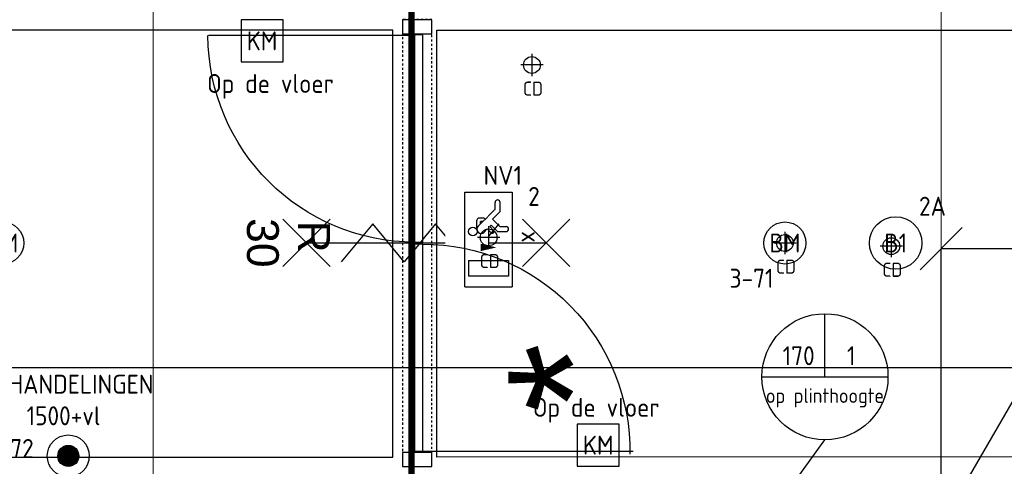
# Model space of a CAD drawing. Header units: millimetres. Extents: x -38031 to 110605, y -30229 to 92226.
# Tile 122 of 256: x 27475 to 32160, y 23356 to 25479. Entities that reach past the tile are written whole.
import ezdxf
from ezdxf.enums import TextEntityAlignment as Align

# ---------------------------------------------------------------- set-up
doc = ezdxf.new("R2010")
doc.units = ezdxf.units.MM
doc.header["$LTSCALE"] = 50
doc.set_wipeout_variables(frame=1)
doc.header["$PDMODE"] = 1
for name, pattern in [('HIDDEN', [9.525, 6.35, -3.175]), ('STYLE_01', [0.41664, 0.20828, -0.20836]), ('STYLE_07', [1.875, 0.625, -0.20828, 0.625, -0.20836, 0.06943, -0.13893])]:
    doc.linetypes.add(name, pattern=pattern)
for name, color, linetype in [('AL$1A---_ALGEMEEN', 8, 'Continuous'), ('AL------_MAATV', 200, 'Continuous'), ('AL------_MAATVOERING', 2, 'Continuous'), ('AL------_SPARING', 2, 'Continuous'), ('AT$1A---_TEKST100', 8, 'Continuous'), ('BOUWKUNDIG', 8, 'Continuous'), ('brandscheiding', 5, 'HIDDEN'), ('EB6511--_ATTRIB', 2, 'Continuous'), ('EL6121--', 3, 'Continuous'), ('EL6311--', 3, 'Continuous'), ('el6311--nv', 7, 'Continuous'), ('EL6350--', 3, 'Continuous'), ('EL6511--', 3, 'Continuous'), ('EL6522--', 3, 'Continuous'), ('EM6131--', 1, 'Continuous'), ('versterkte strook', 7, 'Continuous')]:
    doc.layers.add(name, color=color, linetype=linetype)
doc.layers.add('stramien', color=1, linetype='Continuous', lineweight=15)
doc.styles.add('Arial', font='ARIAL.TTF')
doc.styles.add('BURO-018', font='iso.shx', dxfattribs={"height": 90})
doc.styles.get("Standard").update_dxf_attribs({"font": 'iso.shx'})
doc.dimstyles.new('STABICAD', dxfattribs={"dimscale": 100, "dimtxt": 1.8, "dimasz": 2, "dimexe": 0, "dimexo": 2.5, "dimgap": 1.5, "dimtad": 0, "dimdec": 0, "dimrnd": 10, "dimzin": 0, "dimdsep": 46, "dimtxsty": 'Standard', "dimblk1": 'OBLIQUE', "dimblk2": 'OBLIQUE', "dimsah": 1, "dimcen": -3, "dimadec": 0, "dimazin": 0, "dimtfac": 1, "dimtdec": 0, "dimtofl": 0, "dimtmove": 2, "dimatfit": 3, "dimfxl": 0, "dimtvp": 1.055556, "dimtolj": 1, "dimtzin": 0, "dimarcsym": 0})

# ---------------------------------------------------------------- blocks, each defined once
blk = doc.blocks.new('1115C2J')
at = {"color": 0, "linetype": 'Continuous'}
for p, q in [((-4.5, 5.5), (4.5, 5.5)), ((-4.5, 1), (-4.5, 5.5)), ((-1.24, 4.309), (-1.24, 4.91)), ((-0.76, 4.11), (-0.76, 4.91)), ((2, 5.15), (3.5, 5.15)), ((2, 1.35), (2, 5.15)), ((3.5, 5.15), (3.5, 1.35)), ((4.5, 1), (4.5, 5.5)), ((-2.681, 4.35), (-3.52, 4.35)), ((-2.88, 3.87), (-3.52, 3.87)), ((-1.271, 2.261), (-2.88, 3.87)), ((-1.94, 3.609), (-2.681, 4.35)), ((-1.24, 4.309), (-1.94, 3.609)), ((-1.374, 3.496), (-0.76, 4.11)), ((-1.94, 2.93), (-2.04, 2.83)), ((-2.04, 2.83), (-2.04, 2.344)), ((-1.233, 3.354), (-1.374, 3.496)), ((-0.872, 3.715), (-1.233, 3.354)), ((-0.646, 3.489), (-1.007, 3.128)), ((-0.705, 2.827), (-1.007, 3.128)), ((-0.988, 2.144), (-1.84, 2.144)), ((-1.714, 2.704), (-1.72, 2.697)), ((-1.72, 2.697), (-1.72, 2.464)), ((-1.474, 2.464), (-1.72, 2.464)), ((4.5, 1), (-4.5, 1)), ((2, 1.35), (3.5, 1.35))]:
    blk.add_line(p, q, dxfattribs=at)
blk.add_lwpolyline([(0.75, 4, 0, 0.7, 0), (0.75, 2.5, 0.7, 0.7, 0)], format="xyseb", dxfattribs=at)
blk.add_circle((-0.76, 1.75), 0.4, dxfattribs=at)
for centre, radius, start, end in [((-1, 4.91), 0.24, 0, 180), ((-3.52, 4.11), 0.24, 90, 270), ((-0.759, 3.602), 0.16, 315, 135), ((-0.988, 2.544), 0.4, 225, 45), ((-1.84, 2.344), 0.2, 180, 270)]:
    blk.add_arc(centre, radius, start, end, dxfattribs=at)
at = {"color": 0, "linetype": 'Continuous', "style": 'BURO-018'}
for tag, p in [('E_GKAST', (0, 15.167)), ('E_GROEP', (0, 12.167)), ('E_SGROEP', (4.5, 12.167)), ('E_ARMCODE', (0, 8))]:
    blk.add_attdef(tag, text='', height=1.8, dxfattribs=at).set_placement(p, align=Align.MIDDLE)
at = {"layer": 'EL6350--', "color": 1, "style": 'BURO-018'}
blk.add_text('x', height=1.8, rotation=180, dxfattribs=at).set_placement((0.297, 7.649))
blk = doc.blocks.new('E00157')
at = {"color": 0, "linetype": 'Continuous'}
for p, q in [((-2, 5), (-2, 1)), ((2, 5), (-2, 5)), ((2, 1), (2, 5)), ((-2, 1), (2, 1))]:
    blk.add_line(p, q, dxfattribs=at)
at = {"color": 0, "linetype": 'Continuous', "style": 'BURO-018'}
blk.add_text('KM', height=1.8, dxfattribs=at).set_placement((0, 3), align=Align.MIDDLE)
blk.add_attdef('E_TEXT1', text='', height=1.8, dxfattribs=at).set_placement((0, 7.5), align=Align.MIDDLE)
at = {"color": 0, "linetype": 'Continuous', "style": 'BURO-018', "flags": 1}
blk.add_attdef('E_MATCODE', (0, 0), '', height=1.8, dxfattribs=at)
blk = doc.blocks.new('_Oblique')
at = {"color": 0, "linetype": 'ByBlock', "lineweight": -2}
blk.add_line((-0.5, -0.5), (0.5, 0.5), dxfattribs=at)
blk = doc.blocks.new('*D143')
at = {"layer": 'AL------_MAATVOERING', "color": 0, "lineweight": -2}
for p, q in [((31860, 19153.4), (31860, 24390.6)), ((35052.4, 24390.6), (31860, 24390.6)), ((35052.4, 19153.4), (35052.4, 24390.6))]:
    blk.add_line(p, q, dxfattribs=at)
at = {"layer": 'Defpoints', "color": 0}
for p in [(31860, 24390.6), (31860, 18903.4), (35052.4, 18903.4)]:
    blk.add_point(p, dxfattribs=at)
at = {"layer": 'AL------_MAATVOERING', "color": 0, "lineweight": -2, "xscale": 200, "yscale": 200, "zscale": 200, "rotation": 180}
blk.add_blockref('_Oblique', (31860, 24390.6), dxfattribs=at)
at = {"layer": 'AL------_MAATVOERING', "color": 0, "lineweight": -2, "xscale": 200, "yscale": 200, "zscale": 200}
blk.add_blockref('_Oblique', (35052.4, 24390.6), dxfattribs=at)
at = {"layer": 'AL------_MAATVOERING', "color": 0, "insert": (33456.2, 24580.6), "char_height": 180, "attachment_point": 5}
blk.add_mtext('\\A1;3190', dxfattribs=at)
blk = doc.blocks.new('1115B3A')
at = {"color": 0, "linetype": 'Continuous'}
blk.add_circle((0, 0), 2.5, dxfattribs=at)
at = {"color": 0, "linetype": 'Continuous', "style": 'BURO-018'}
for tag, p in [('E_GKAST', (0, 8)), ('E_GROEP', (0, 5)), ('E_SGROEP', (4.5, 5)), ('E_ARMCODE', (0, 0)), ('E_SLET', (4.5, -1))]:
    blk.add_attdef(tag, text='', height=1.8, dxfattribs=at).set_placement(p, align=Align.MIDDLE)
blk = doc.blocks.new('E00123')
at = {"color": 0, "linetype": 'Continuous'}
blk.add_circle((0, 0), 2, dxfattribs=at)
at = {"color": 0, "linetype": 'Continuous', "style": 'BURO-018'}
for tag, p in [('E_TEXT1', (0, 4.5)), ('E_TEXT2', (0, 0))]:
    blk.add_attdef(tag, text='', height=1.8, dxfattribs=at).set_placement(p, align=Align.MIDDLE)
at = {"color": 0, "linetype": 'Continuous', "style": 'BURO-018', "flags": 1}
blk.add_attdef('E_MATCODE', (0, 0), '', height=1.8, dxfattribs=at)
blk = doc.blocks.new('E00170')
at = {"color": 0, "linetype": 'Continuous'}
for q in [(5, 8.66), (-5, -8.66)]:
    blk.add_line((0, 0), q, dxfattribs=at)
for points in [[(5, 8.66, 0, 1, 0), (3.5, 6.062, 1, 1, 0)], [(-5, -8.66, 0, 1, 0), (-3.5, -6.062, 1, 1, 0)]]:
    blk.add_lwpolyline(points, format="xyseb", dxfattribs=at)
at = {"color": 0, "const_width": 0.5}
blk.add_lwpolyline([(-0.25, 0, 1), (0.25, 0, 1)], format="xyb", close=True, dxfattribs=at)
at = {"color": 0, "linetype": 'Continuous'}
blk.add_circle((0, 0), 0.5, dxfattribs=at)
blk = doc.blocks.new('E00023')
at = {"color": 0, "const_width": 1}
blk.add_lwpolyline([(-0.5, 3, 1), (0.5, 3, 1)], format="xyb", close=True, dxfattribs=at)
at = {"color": 0, "linetype": 'Continuous'}
for radius in [2, 1]:
    blk.add_circle((0, 3), radius, dxfattribs=at)
at = {"color": 0, "linetype": 'Continuous', "style": 'BURO-018'}
blk.add_attdef('E_TEXT1', text='', height=1.8, dxfattribs=at).set_placement((0, 7.5), align=Align.MIDDLE)
at = {"color": 0, "linetype": 'Continuous', "style": 'BURO-018', "flags": 1}
blk.add_attdef('E_MATCODE', (0, 0), '', height=1.8, dxfattribs=at)
blk = doc.blocks.new('Centraaldoos')
at = {"color": 1, "linetype": 'Continuous'}
for p, q in [((0, -2), (0, 2)), ((-2, 0), (2, 0))]:
    blk.add_line(p, q, dxfattribs=at)
at = {"color": 0, "linetype": 'Continuous'}
blk.add_circle((0, 0), 1.5, dxfattribs=at)
at = {"color": 0, "linetype": 'Continuous', "style": 'BURO-018'}
blk.add_attdef('AL_POSNR', text='', height=1.8, dxfattribs=at).set_placement((0, 3), align=Align.CENTER)
at = {"color": 0, "linetype": 'Continuous', "style": 'BURO-018', "flags": 1}
blk.add_attdef('AL_OMS', (0, 0), '', height=1.8, dxfattribs=at)
at = {"layer": 'AL------_MAATV', "style": 'BURO-018'}
blk.add_text('CD', height=2.531, rotation=180, dxfattribs=at).set_placement((1.61, 5.48))
blk = doc.blocks.new('E00103')
at = {"color": 0, "linetype": 'Continuous'}
for p, q in [((0, 6), (0, 12)), ((-6, 6), (6, 6))]:
    blk.add_line(p, q, dxfattribs=at)
blk.add_circle((0, 6), 6, dxfattribs=at)
at = {"color": 0, "linetype": 'Continuous', "style": 'BURO-018'}
for tag, p in [('E_TEXT1', (-2.5, 8)), ('E_TEXT3', (2.5, 8)), ('E_TEXT6', (0, 4))]:
    blk.add_attdef(tag, text='', height=1.8, dxfattribs=at).set_placement(p, align=Align.MIDDLE)
blk = doc.blocks.new('Group-73')
at = {"layer": 'AL$1A---_ALGEMEEN', "color": 0}
for p, q in [((-97.5, 382.003125), (127.5, 157.003125)), ((-97.5, 157.003125), (127.5, 382.003125))]:
    blk.add_line(p, q, dxfattribs=at)
at = {"layer": 'AL$1A---_ALGEMEEN', "color": 0, "flags": 1}
blk.add_attdef('B60_30', (-97.5, 157.003125), '', height=0.2, dxfattribs=at)
blk = doc.blocks.new('Group-74')
at = {"layer": 'AL$1A---_ALGEMEEN', "color": 0}
for p, q in [((-97.5, -757.809375), (127.5, -982.809375)), ((-97.5, -982.809375), (127.5, -757.809375))]:
    blk.add_line(p, q, dxfattribs=at)
at = {"layer": 'AL$1A---_ALGEMEEN', "color": 0, "flags": 1}
blk.add_attdef('B60_30', (-97.5, -982.809375), '', height=0.2, dxfattribs=at)
blk = doc.blocks.new('wbdbo 30 zelfsl')
at = {"layer": 'AL$1A---_ALGEMEEN', "color": 0}
blk.add_line((15, -870.3), (15, 269.5), dxfattribs=at)
blk.add_lwpolyline([(-75, 45.3), (105, -106.5), (-75, -256.1), (105, -405.7), (-75, -555.2), (105, -704.7)], dxfattribs=at)
for name in ['Group-73', 'Group-74']:
    blk.add_blockref(name, (0, 0), dxfattribs=at)
at = {"layer": 'AT$1A---_TEKST100', "style": 'Arial'}
for s, p in [('R ', (15, -955.7)), ('30', (15, -1199.2))]:
    blk.add_text(s, height=151.52, dxfattribs=at).set_placement(p, align=Align.BOTTOM_CENTER)
blk = doc.blocks.new('32x_hout-mk 811-p')
at = {"layer": 'AL$1A---_ALGEMEEN', "color": 0, "linetype": 'STYLE_01'}
blk.add_lwpolyline([(-2125, 139.5), (0, 139.5), (0, 0.5), (-2125, 0.5)], close=True, dxfattribs=at)
at = {"color": 0}
for points in [[(-2125, 139.5), (-2058, 139.5), (-2058, 0.5), (-2125, 0.5)], [(-68, 139.5), (-1, 139.5), (-1, 0.5), (-68, 0.5)]]:
    blk.add_wipeout(points, dxfattribs=at).dxf.layer = 'AL$1A---_ALGEMEEN'
at = {"layer": 'AL$1A---_ALGEMEEN', "color": 0}
for points in [[(-2125, 139.5), (-2058, 139.5), (-2058, 0.5), (-2125, 0.5)], [(-68, 139.5), (-1, 139.5), (-1, 0.5), (-68, 0.5)]]:
    blk.add_lwpolyline(points, close=True, dxfattribs=at)
at = {"color": 0}
blk.add_wipeout([(-2053, 97.5), (-1068, 97.5), (-1068, 57.5), (-2053, 57.5)], dxfattribs=at).dxf.layer = 'AL$1A---_ALGEMEEN'
at = {"layer": 'AL$1A---_ALGEMEEN', "color": 0}
blk.add_line((-2053, 97.5), (-2053, 1098), dxfattribs=at)
blk.add_lwpolyline([(-2053, 97.5), (-1068, 97.5), (-1068, 57.5), (-2053, 57.5)], close=True, dxfattribs=at)
at = {"color": 0}
blk.add_wipeout([(-1058, 97.5), (-73, 97.5), (-73, 57.5), (-1058, 57.5)], dxfattribs=at).dxf.layer = 'AL$1A---_ALGEMEEN'
at = {"layer": 'AL$1A---_ALGEMEEN', "color": 0}
blk.add_line((-75.5, 59.5), (-75.5, -922.6), dxfattribs=at)
blk.add_lwpolyline([(-1058, 97.5), (-73, 97.5), (-73, 57.5), (-1058, 57.5)], close=True, dxfattribs=at)
blk.add_arc((-73, 59.5), 985, 180, 269.8541, dxfattribs=at)
at = {"layer": 'AL$1A---_ALGEMEEN', "color": 0, "xscale": -1}
blk.add_blockref('wbdbo 30 zelfsl', (-1046.6, 413.8), dxfattribs=at)
at = {"color": 0}
blk.add_wipeout([(-1361.3, 203.6), (-763.3, 203.6), (-763.3, 406.4), (-1361.3, 406.4)], dxfattribs=at).dxf.layer = 'AL$1A---_ALGEMEEN'
at = {"layer": 'AL$1A---_ALGEMEEN', "color": 0}
blk.add_arc((-2053, 97.5), 985, 0, 90.764, dxfattribs=at)
blk = doc.blocks.new('200254 W 211 30-06-2008')
at = {"layer": 'stramien', "linetype": 'STYLE_07', "ltscale": 50}
for p, q in [((19671.949, 2695.425), (19671.949, 4240.025)), ((19596.949, 2737.405), (19596.949, 4236.296))]:
    blk.add_line(p, q, dxfattribs=at)
at = {"layer": 'AL$1A---_ALGEMEEN', "xscale": -0.02, "yscale": 0.02, "zscale": 0.02, "rotation": 270}
blk.add_blockref('32x_hout-mk 811-p', (19620.679, 3525.545), dxfattribs=at)
at = {"layer": 'AL$1A---_ALGEMEEN'}
for points in [[(19293.822, 3483.941), (19294.429, 3483.941), (19619.775, 3483.941), (19619.775, 3524.545), (19244.949, 3524.545), (19244.949, 3429.835), (19293.429, 3429.835), (19293.429, 3483.941)], [(19623.959, 3524.536), (20169.569, 3524.545), (20169.569, 3483.95), (19623.959, 3483.941)]]:
    blk.add_lwpolyline(points, close=True, dxfattribs=at)
at = {"layer": 'AT$1A---_TEKST100', "insert": (19636.829, 3491.479), "char_height": 12.12196, "attachment_point": 5, "rotation": 90, "line_spacing_factor": 0.967741, "style": 'Arial'}
blk.add_mtext('{\\C256;\\l*}', dxfattribs=at)

msp = doc.modelspace()

# ---------------------------------------------------------------- block references
at = {"layer": 'BOUWKUNDIG', "xscale": 50, "yscale": 50, "zscale": 50}
msp.add_blockref('200254 W 211 30-06-2008', (-951737.5, -150797.3), dxfattribs=at)

# ---------------------------------------------------------------- next in the draw order: linework, layer by layer
at = {"layer": 'brandscheiding', "const_width": 30}
msp.add_lwpolyline([(56890, 25700), (29340, 25700), (29340, 23260), (27520, 23260), (27520, 2980), (58112.4, 6515.8)], dxfattribs=at)
at = {"layer": 'EM6131--'}
msp.add_line((31005, 23066), (31306.9, 23481.5), dxfattribs=at)
at = {"layer": 'versterkte strook'}
msp.add_line((8368.1, 23825), (81845.1, 23825), dxfattribs=at)

# ---------------------------------------------------------------- next in the draw order: block references
at = {"layer": 'AL------_SPARING', "xscale": 26.66666666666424, "yscale": 26.66666666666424, "zscale": 26.66666666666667, "rotation": 180}
for p in [(29912.5, 25264.1), (29706.5, 24444.2), (31116.4, 24417.5), (31622.6, 24402.8)]:
    msp.add_blockref('Centraaldoos', p, dxfattribs=at)
at = {"layer": 'EL6121--', "xscale": 200, "yscale": 200, "zscale": 200}
msp.add_blockref('E00170', (31859.7, 23075), dxfattribs=at)
at = {"layer": 'EL6311--'}
ref = msp.add_blockref('1115B3A', (31643.5, 24417.5), dxfattribs=dict(at, xscale=50, yscale=50, zscale=50))
ref.add_attrib('E_ARMCODE', 'B1', dxfattribs={"layer": '0', "color": 1, "linetype": 'Continuous', "height": 90, "style": 'BURO-018'}).set_placement((31643.5, 24417.5), align=Align.MIDDLE)
ref.add_attrib('E_GROEP', '2A', dxfattribs={"layer": '0', "color": 1, "linetype": 'Continuous', "height": 90, "style": 'BURO-018'}).set_placement((31818.5, 24592.5), align=Align.MIDDLE)
at = {"layer": 'el6311--nv'}
ref = msp.add_blockref('1115C2J', (29543.9, 24434.1), dxfattribs=dict(at, xscale=50, yscale=50, zscale=50, rotation=270))
ref.add_attrib('E_ARMCODE', 'NV1', dxfattribs={"layer": '0', "color": 1, "linetype": 'Continuous', "height": 90, "style": 'BURO-018'}).set_placement((29773.9, 24739.1), align=Align.MIDDLE)
ref.add_attrib('E_GROEP', '2', dxfattribs={"layer": '0', "color": 1, "linetype": 'Continuous', "height": 90, "style": 'BURO-018'}).set_placement((29922.3, 24639.1), align=Align.MIDDLE)
at = {"layer": 'EL6511--'}
ref = msp.add_blockref('E00123', (27394.4, 24417.5), dxfattribs=dict(at, xscale=50, yscale=50, zscale=50))
ref.add_attrib('E_TEXT2', 'BM', dxfattribs={"layer": 'EB6511--_ATTRIB', "color": 1, "linetype": 'Continuous', "height": 90, "style": 'BURO-018'}).set_placement((27394.4, 24417.5), align=Align.MIDDLE)
ref.add_attrib('E_TEXT1', '3-73', dxfattribs={"layer": 'EB6511--_ATTRIB', "color": 1, "linetype": 'Continuous', "height": 90, "style": 'BURO-018'}).set_placement((27235.5, 24250.2), align=Align.MIDDLE)
ref = msp.add_blockref('E00123', (31116.4, 24417.5), dxfattribs=dict(at, xscale=50, yscale=50, zscale=50))
ref.add_attrib('E_TEXT2', 'BM', dxfattribs={"layer": 'EB6511--_ATTRIB', "color": 1, "linetype": 'Continuous', "height": 90, "style": 'BURO-018'}).set_placement((31116.4, 24417.5), align=Align.MIDDLE)
ref.add_attrib('E_TEXT1', '3-71', dxfattribs={"layer": 'EB6511--_ATTRIB', "color": 1, "linetype": 'Continuous', "height": 90, "style": 'BURO-018'}).set_placement((30957.5, 24250.2), align=Align.MIDDLE)
ref = msp.add_blockref('E00023', (27706.3, 23255), dxfattribs=dict(at, xscale=50, yscale=50, zscale=50))
ref.add_attrib('E_TEXT1', '3-72', dxfattribs={"layer": 'EB6511--_ATTRIB', "color": 1, "linetype": 'Continuous', "height": 90, "style": 'BURO-018'}).set_placement((27430, 23440.7), align=Align.MIDDLE)
at = {"layer": 'EL6522--', "xscale": 50, "yscale": 50, "zscale": 50}
for p in [(28628.5, 25228.8), (30228, 23306.6)]:
    msp.add_blockref('E00157', p, dxfattribs=at)
at = {"layer": 'EM6131--'}
ref = msp.add_blockref('E00103', (31306.9, 23481.5), dxfattribs=dict(at, xscale=50, yscale=50, zscale=50))
ref.add_attrib('E_TEXT1', '170', dxfattribs={"layer": '0', "color": 1, "linetype": 'Continuous', "height": 90, "style": 'BURO-018'}).set_placement((31181.9, 23881.5), align=Align.MIDDLE)
ref.add_attrib('E_TEXT3', '1', dxfattribs={"layer": '0', "color": 1, "linetype": 'Continuous', "height": 90, "style": 'BURO-018'}).set_placement((31431.9, 23881.5), align=Align.MIDDLE)
ref.add_attrib('E_TEXT6', 'op plinthoogte', dxfattribs={"layer": '0', "color": 1, "linetype": 'Continuous', "height": 70, "style": 'BURO-018'}).set_placement((31306.9, 23681.5), align=Align.MIDDLE)

# ---------------------------------------------------------------- next in the draw order: texts
at = {"layer": 'EL6511--', "color": 1, "style": 'BURO-018'}
for s, p in [('2 HANDELINGEN', (27314.9, 23701.1)), ('1500+vl', (27507.8, 23551))]:
    msp.add_text(s, height=90, dxfattribs=at).set_placement(p)
at = {"layer": 'EL6522--', "color": 1, "style": 'BURO-018'}
for p in [(28366.9, 25131.1), (29916.9, 23591.1)]:
    msp.add_text('Op de vloer', height=90, dxfattribs=at).set_placement(p)

# ---------------------------------------------------------------- next in the draw order: dimensions: what is measured, and where the dimension line sits
at = {"layer": 'AL------_MAATVOERING'}
dim = msp.add_linear_dim(base=(31860, 24390.6), p1=(35052.4, 18903.4), p2=(31860, 18903.4), dimstyle='STABICAD', dxfattribs=at)
dim.commit()
dim.dimension.update_dxf_attribs({"geometry": '*D143', "text_midpoint": (33456.2, 24580.6)})

doc.saveas('drawing.dxf')
